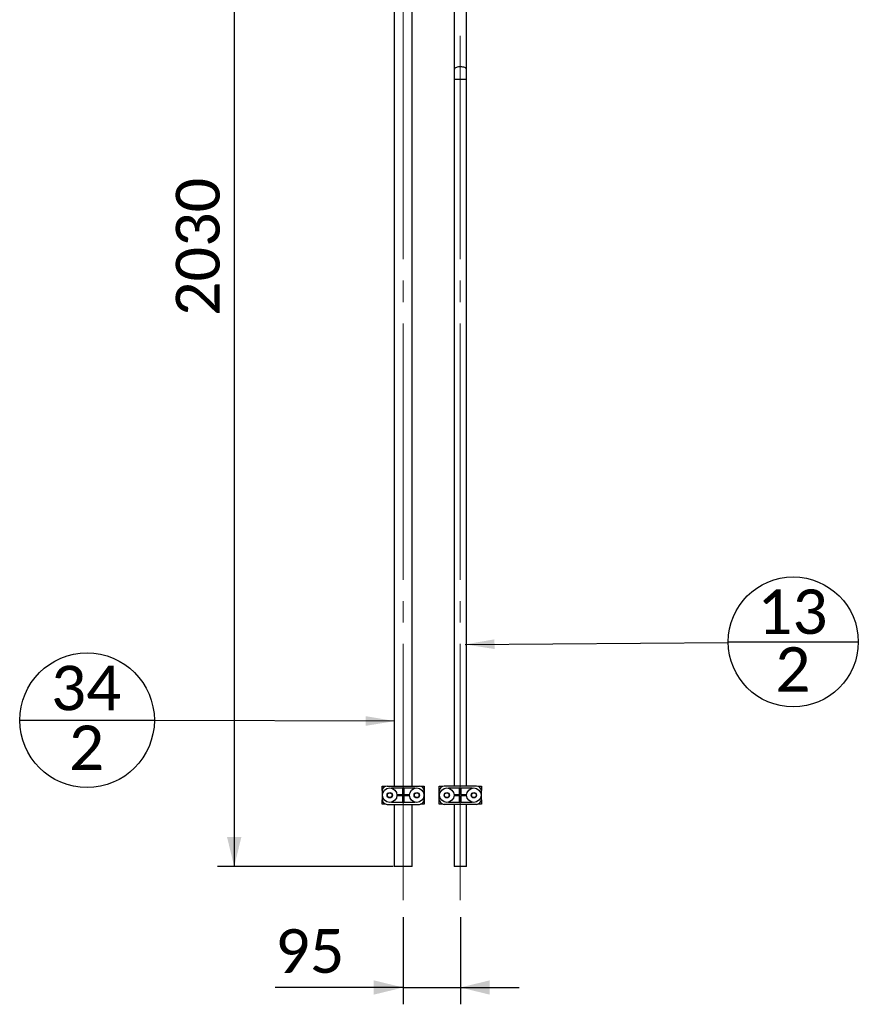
# Paper-space layout 'Sheet1' of a CAD drawing. Header units: millimetres. Extents: x 0 to 23548, y 0 to 16632.
# Tile 140 of 143: x 20843 to 22239, y 12253 to 13891. Entities that reach past the tile are written whole.
import ezdxf

# ---------------------------------------------------------------- set-up
doc = ezdxf.new("R2010")
doc.units = ezdxf.units.MM
doc.linetypes.add('SLD-Mista-longa', pattern=[19.05, 15.24, -1.27, 1.27, -1.27])
doc.linetypes.add('SLD-Sólida', pattern=[0])
doc.layers.add('DETALHAMENTO', color=8, linetype='SLD-Sólida')
doc.styles.add('SLDTEXTSTYLE2', font='CALIBRI.TTF')
doc.styles.get("Standard").update_dxf_attribs({"font": 'CALIBRI.TTF'})
doc.dimstyles.new('SLDDIMSTYLE1', dxfattribs={"dimtxt": 72.8, "dimasz": 49, "dimexe": 0, "dimexo": 0.0625, "dimgap": 18.2, "dimtad": 1, "dimdec": 0, "dimrnd": 1e-09, "dimzin": 12, "dimdsep": 46, "dimtxsty": 'SLDTEXTSTYLE2', "dimsah": 1, "dimcen": 0.09, "dimadec": 0, "dimazin": 3, "dimtfac": 1, "dimtdec": 0, "dimtofl": 0, "dimtmove": 0, "dimatfit": 3, "dimfxl": 0, "dimfrac": 2, "dimtolj": 1, "dimtzin": 12, "dimarcsym": 0})
doc.dimstyles.new('SLDDIMSTYLE2', dxfattribs={"dimtxt": 72.8, "dimasz": 49, "dimexe": 0, "dimexo": 0.0625, "dimgap": 18.2, "dimtad": 1, "dimrnd": 1e-09, "dimzin": 12, "dimdsep": 46, "dimtxsty": 'SLDTEXTSTYLE2', "dimsah": 1, "dimcen": 0.09, "dimadec": 0, "dimazin": 3, "dimtfac": 1, "dimtmove": 0, "dimatfit": 0, "dimfxl": 0, "dimfrac": 2, "dimtolj": 1, "dimtzin": 12, "dimarcsym": 0})
doc.dimstyles.new('SLDDIMSTYLE3', dxfattribs={"dimtxt": 0.18, "dimasz": 49, "dimexe": 0, "dimexo": 0.0625, "dimgap": 0, "dimtad": 0, "dimtih": 1, "dimtoh": 1, "dimdec": 0, "dimrnd": 1e-09, "dimzin": 0, "dimdsep": 46, "dimtxsty": 'Standard', "dimsah": 1, "dimcen": 0.09, "dimadec": 0, "dimazin": 0, "dimtfac": 49, "dimtdec": 0, "dimtofl": 0, "dimtmove": 0, "dimatfit": 3, "dimfxl": 0, "dimfrac": 2, "dimtolj": 1, "dimtzin": 0, "dimarcsym": 0})

# ---------------------------------------------------------------- blocks, each defined once
blk = doc.blocks.new('_D_26')
at = {"layer": 'DETALHAMENTO', "ltscale": 28}
for p, q in [((21200.3, 14511.7), (21200.3, 12481.9)), ((21464.6, 12481.9), (21172.3, 12481.9))]:
    blk.add_line(p, q, dxfattribs=at)
for points in [[(21200.3, 14511.7), (21188.4, 14462.7), (21212.2, 14462.7)], [(21200.3, 12481.9), (21212.2, 12530.9), (21188.4, 12530.9)]]:
    blk.add_solid(points, dxfattribs=at)
at = {"layer": 'DETALHAMENTO', "ltscale": 28, "insert": (21103.2, 13398.3), "char_height": 72.8, "attachment_point": 1, "rotation": 90, "style": 'SLDTEXTSTYLE2'}
blk.add_mtext('2030', dxfattribs=at)
blk = doc.blocks.new('_D_27')
at = {"layer": 'DETALHAMENTO', "ltscale": 28}
for p, q in [((21481.6, 12397.9), (21481.6, 12252.6)), ((21576.6, 12397.9), (21576.6, 12252.6)), ((21481.6, 12280.6), (21268.6, 12280.6)), ((21481.6, 12280.6), (21576.6, 12280.6)), ((21576.6, 12280.6), (21674.6, 12280.6))]:
    blk.add_line(p, q, dxfattribs=at)
for points in [[(21481.6, 12280.6), (21432.6, 12292.5), (21432.6, 12268.7)], [(21576.6, 12280.6), (21625.6, 12268.7), (21625.6, 12292.5)]]:
    blk.add_solid(points, dxfattribs=at)
at = {"layer": 'DETALHAMENTO', "ltscale": 28, "insert": (21268.6, 12377.7), "char_height": 72.8, "attachment_point": 1, "style": 'SLDTEXTSTYLE2'}
blk.add_mtext('95', dxfattribs=at)
blk = doc.blocks.new('SW_NOTE_0_18')
at = {"layer": 'DETALHAMENTO', "color": 0, "ltscale": 28}
blk.add_line((-224.1, 0.3), (0, 0.3), dxfattribs=at)
blk.add_circle((-112, 0.3), 112, dxfattribs=at)
at = {"layer": 'DETALHAMENTO', "color": 0, "ltscale": 28, "attachment_point": 2, "style": 'SLDTEXTSTYLE2'}
for s, insert, char_height in [('34', (-113.5, 91), 74.08), ('2', (-112.8, -8.5), 74.1)]:
    blk.add_mtext(s, dxfattribs=dict(at, insert=insert, char_height=char_height))
blk = doc.blocks.new('SW_NOTE_0_19')
at = {"layer": 'DETALHAMENTO', "color": 0, "ltscale": 28}
blk.add_line((0, 0.8), (216.4, 0.8), dxfattribs=at)
blk.add_circle((108.2, 0.8), 108.2, dxfattribs=at)
at = {"layer": 'DETALHAMENTO', "color": 0, "ltscale": 28, "attachment_point": 2, "style": 'SLDTEXTSTYLE2'}
for s, insert, char_height in [('13', (106.7, 88.1), 74.08), ('2', (107.5, -8), 74.1)]:
    blk.add_mtext(s, dxfattribs=dict(at, insert=insert, char_height=char_height))

psp = doc.layouts.new('Sheet1')

# ---------------------------------------------------------------- linework, layer by layer
at = {"color": 7, "linetype": 'SLD-Sólida', "lineweight": 25, "ltscale": 28}
for p, q in [((21466.591, 14501.684), (21466.591, 12615.908)), ((21496.591, 12615.908), (21496.591, 14501.684)), ((21566.591, 14092.559), (21566.591, 13808.808)), ((21586.591, 13808.808), (21586.591, 14092.559)), ((21566.591, 13808.808), (21566.591, 13791.695)), ((21586.591, 13791.695), (21586.591, 13808.808)), ((21566.591, 13791.695), (21566.591, 12615.908)), ((21586.591, 13791.695), (21566.591, 13791.695)), ((21586.591, 12615.908), (21586.591, 13791.695)), ((21446.591, 12608.258), (21446.591, 12615.658)), ((21446.591, 12615.658), (21452.606, 12615.658)), ((21446.591, 12608.258), (21446.598, 12608.258)), ((21446.591, 12607.908), (21446.591, 12593.408)), ((21454.591, 12615.908), (21508.591, 12615.908)), ((21462.031, 12612.858), (21480.371, 12612.858)), ((21462.031, 12612.292), (21462.031, 12612.858)), ((21462.033, 12612.858), (21462.033, 12612.291)), ((21480.371, 12612.858), (21480.371, 12601.954)), ((21482.811, 12612.858), (21501.151, 12612.858)), ((21482.811, 12612.858), (21482.811, 12601.954)), ((21501.149, 12612.291), (21501.149, 12612.858)), ((21501.151, 12612.858), (21501.151, 12612.292)), ((21510.575, 12615.658), (21516.591, 12615.658)), ((21516.591, 12608.258), (21516.583, 12608.258)), ((21516.591, 12615.658), (21516.591, 12608.258)), ((21516.591, 12607.908), (21516.591, 12593.408)), ((21541.591, 12608.258), (21541.591, 12615.658)), ((21541.591, 12615.658), (21547.606, 12615.658)), ((21541.598, 12608.258), (21541.591, 12608.258)), ((21541.591, 12593.408), (21541.591, 12607.908)), ((21603.591, 12615.908), (21549.591, 12615.908)), ((21557.031, 12612.858), (21575.371, 12612.858)), ((21557.031, 12612.292), (21557.031, 12612.858)), ((21557.033, 12612.858), (21557.033, 12612.291)), ((21575.371, 12601.954), (21575.371, 12612.858)), ((21577.811, 12612.858), (21596.151, 12612.858)), ((21577.811, 12601.954), (21577.811, 12612.858)), ((21596.149, 12612.291), (21596.149, 12612.858)), ((21596.151, 12612.858), (21596.151, 12612.292)), ((21605.575, 12615.658), (21611.591, 12615.658)), ((21611.591, 12608.258), (21611.583, 12608.258)), ((21611.591, 12615.658), (21611.591, 12608.258)), ((21611.591, 12593.408), (21611.591, 12607.908)), ((21446.591, 12593.058), (21446.598, 12593.058)), ((21446.591, 12585.658), (21446.591, 12593.058)), ((21462.031, 12588.458), (21462.031, 12589.023)), ((21480.371, 12588.458), (21462.031, 12588.458)), ((21462.033, 12589.024), (21462.033, 12588.458)), ((21471.021, 12601.954), (21480.371, 12601.954)), ((21480.371, 12599.361), (21471.021, 12599.361)), ((21480.371, 12599.361), (21480.371, 12588.458)), ((21482.811, 12601.954), (21492.161, 12601.954)), ((21482.811, 12599.361), (21482.811, 12588.458)), ((21492.161, 12599.361), (21482.811, 12599.361)), ((21501.151, 12588.458), (21482.811, 12588.458)), ((21501.149, 12588.458), (21501.149, 12589.024)), ((21501.151, 12589.023), (21501.151, 12588.458)), ((21516.583, 12593.058), (21516.591, 12593.058)), ((21516.591, 12593.058), (21516.591, 12585.658)), ((21541.591, 12585.658), (21541.591, 12593.058)), ((21541.591, 12593.058), (21541.598, 12593.058)), ((21557.031, 12588.458), (21557.031, 12589.023)), ((21575.371, 12588.458), (21557.031, 12588.458)), ((21557.033, 12589.024), (21557.033, 12588.458)), ((21566.021, 12601.954), (21575.371, 12601.954)), ((21575.371, 12599.361), (21566.021, 12599.361)), ((21575.371, 12588.458), (21575.371, 12599.361)), ((21577.811, 12601.954), (21587.161, 12601.954)), ((21577.811, 12588.458), (21577.811, 12599.361)), ((21587.161, 12599.361), (21577.811, 12599.361)), ((21596.151, 12588.458), (21577.811, 12588.458)), ((21596.149, 12588.458), (21596.149, 12589.024)), ((21596.151, 12589.023), (21596.151, 12588.458)), ((21611.591, 12593.058), (21611.583, 12593.058)), ((21611.591, 12593.058), (21611.591, 12585.658)), ((21452.606, 12585.658), (21446.591, 12585.658)), ((21454.591, 12585.408), (21508.591, 12585.408)), ((21466.591, 12585.408), (21466.591, 12481.879)), ((21496.591, 12481.879), (21496.591, 12585.408)), ((21516.591, 12585.658), (21510.575, 12585.658)), ((21547.606, 12585.658), (21541.591, 12585.658)), ((21603.591, 12585.408), (21549.591, 12585.408)), ((21566.591, 12585.408), (21566.591, 12481.879)), ((21586.591, 12481.879), (21586.591, 12585.408)), ((21611.591, 12585.658), (21605.575, 12585.658)), ((21496.591, 12481.879), (21466.591, 12481.879)), ((21586.591, 12481.879), (21566.591, 12481.879))]:
    psp.add_line(p, q, dxfattribs=at)
at = {"color": 7, "linetype": 'SLD-Sólida', "lineweight": 25, "ltscale": 28, "flags": 128}
psp.add_lwpolyline([(21586.591, 13808.808), (21586.41, 13809.618), (21585.874, 13810.398), (21585.003, 13811.121), (21583.828, 13811.76), (21582.391, 13812.293), (21580.745, 13812.7), (21578.948, 13812.966), (21577.067, 13813.081), (21575.168, 13813.043), (21573.32, 13812.851), (21571.591, 13812.513), (21570.042, 13812.041), (21568.73, 13811.453), (21567.702, 13810.768), (21566.996, 13810.013), (21566.636, 13809.215), (21566.591, 13808.808)], dxfattribs=at)
at = {"color": 7, "linetype": 'SLD-Sólida', "lineweight": 25, "ltscale": 784}
for centre, radius in [((21459.091, 12600.658), 12), ((21459.091, 12600.658), 4.459), ((21459.091, 12600.658), 3.899), ((21504.091, 12600.658), 12), ((21504.091, 12600.658), 4.458), ((21504.091, 12600.658), 3.899), ((21554.091, 12600.658), 12), ((21554.091, 12600.658), 4.458), ((21554.091, 12600.658), 3.899), ((21599.091, 12600.658), 12), ((21599.091, 12600.658), 4.459), ((21599.091, 12600.658), 3.899)]:
    psp.add_circle(centre, radius, dxfattribs=at)
for centre, start, end in [((21454.591, 12607.908), 90, 180), ((21508.591, 12607.908), 0, 90), ((21549.591, 12607.908), 90, 180), ((21603.591, 12607.908), 0, 90), ((21454.591, 12593.408), 180, 270), ((21508.591, 12593.408), 270, 0), ((21549.591, 12593.408), 180, 270), ((21603.591, 12593.408), 270, 0)]:
    psp.add_arc(centre, 8, start, end, dxfattribs=at)
at = {"layer": 'DETALHAMENTO', "linetype": 'SLD-Mista-longa', "lineweight": 18, "ltscale": 28}
for p, q in [((21481.591, 12425.879), (21481.591, 14557.684)), ((21576.591, 13864.808), (21576.591, 13791.695)), ((21576.591, 12425.879), (21576.591, 13791.695))]:
    psp.add_line(p, q, dxfattribs=at)

# ---------------------------------------------------------------- block references
at = {"layer": 'DETALHAMENTO', "ltscale": 28}
for name, p in [('SW_NOTE_0_19', (22022.443, 12855.024)), ('SW_NOTE_0_18', (21067.425, 12725.15))]:
    psp.add_blockref(name, p, dxfattribs=at)

# ---------------------------------------------------------------- dimensions: what is measured, and where the dimension line sits
dim = psp.add_linear_dim(base=(21200.312, 12481.879), p1=(21481.591, 14511.684), p2=(21492.591, 12481.879), angle=90, dimstyle='SLDDIMSTYLE1', dxfattribs=at)
dim.commit()
dim.dimension.update_dxf_attribs({"geometry": '_D_26', "text_midpoint": (21200.312, 13496.781), "dimtype": 160})
dim = psp.add_linear_dim(base=(21576.591, 12280.622), p1=(21481.591, 12425.879), p2=(21576.591, 12425.879), dimstyle='SLDDIMSTYLE2', dxfattribs=at)
dim.commit()
dim.dimension.update_dxf_attribs({"geometry": '_D_27', "text_midpoint": (21317.792, 12280.622), "dimtype": 160})

# ---------------------------------------------------------------- leaders
for points in [[(21584.469, 12851.65), (22022.443, 12855.024)], [(21467.856, 12724.026), (21067.425, 12725.15)]]:
    psp.add_leader(points, dimstyle='SLDDIMSTYLE3', dxfattribs=at)

doc.saveas('drawing.dxf')
